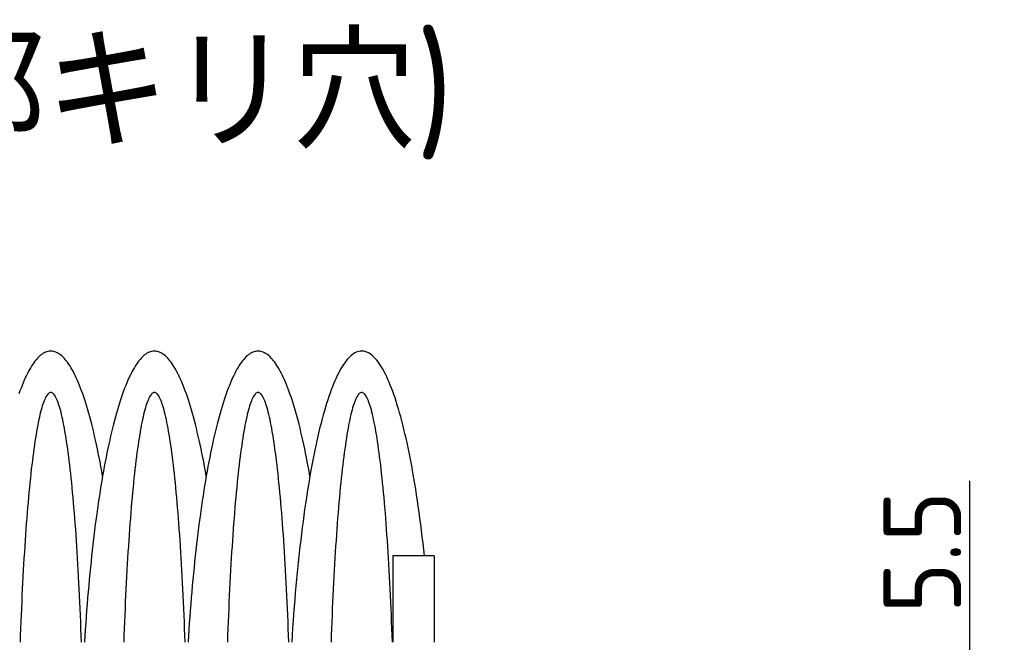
# Model space of a CAD drawing. Extents: x -73 to 314, y 149 to 285.
# Tile 9 of 10: x 160 to 217, y 249 to 285. Entities that reach past the tile are written whole.
import ezdxf

# ---------------------------------------------------------------- set-up
doc = ezdxf.new("R2010")
doc.units = 0
doc.header["$LTSCALE"] = 0.2
doc.layers.get('0').update_dxf_attribs({"linetype": 'CONTINUOUS'})
doc.layers.get('DEFPOINTS').update_dxf_attribs({"linetype": 'CONTINUOUS'})
doc.layers.add('18-0-CON', color=3, linetype='CONTINUOUS')
doc.styles.add('DIMENSION', font='isocp.shx', dxfattribs={"bigfont": 'bigfont.shx'})
doc.styles.get("Standard").update_dxf_attribs({"font": 'isocp.shx', "bigfont": 'bigfont.shx'})
doc.dimstyles.get("Standard").update_dxf_attribs({"dimtxt": 0.18, "dimasz": 0.18, "dimexe": 0.18, "dimexo": 0.0625, "dimgap": 0.09, "dimtad": 0, "dimtih": 1, "dimtoh": 1, "dimzin": 0, "dimcen": 0.09, "dimazin": 3, "dimtfac": 1, "dimtofl": 0, "dimtmove": 0, "dimatfit": 3})

# ---------------------------------------------------------------- blocks, each defined once
blk = doc.blocks.new('*U97')
at = {"color": 0}
blk.add_text('Ｄ type(取付部キリ穴)', height=6.5, dxfattribs=at).set_placement((111.479, 277.968))
blk = doc.blocks.new('_OPEN30')
at = {"color": 0, "linetype": 'BYBLOCK'}
for p, q in [((-1, 0.268), (0, 0)), ((0, 0), (-1, -0.268)), ((0, 0), (-1, 0))]:
    blk.add_line(p, q, dxfattribs=at)
blk = doc.blocks.new('*U37')
at = {"color": 0, "style": 'DIMENSION'}
blk.add_text('5.5', height=4.5, rotation=90, dxfattribs=at).set_placement((214.5, 251.082))
blk = doc.blocks.new('*D36')
at = {"color": 0}
for p, q in [((215, 246.153), (215, 258.743)), ((201.799, 243.153), (217, 243.153)), ((215, 237.653), (215, 243.153)), ((201.799, 237.653), (217, 237.653)), ((215, 234.653), (215, 231.653))]:
    blk.add_line(p, q, dxfattribs=at)
at = {"layer": 'DEFPOINTS', "color": 0}
for p in [(201.299, 243.153), (215, 243.153), (201.299, 237.653)]:
    blk.add_point(p, dxfattribs=at)
at = {"color": 0, "xscale": 3, "yscale": 3, "zscale": 3}
for p, rotation in [((215, 243.153), 270), ((215, 237.653), 90)]:
    blk.add_blockref('_OPEN30', p, dxfattribs=dict(at, rotation=rotation))
at = {"layer": '18-0-CON'}
blk.add_blockref('*U37', (0, 0), dxfattribs=at)

msp = doc.modelspace()

# ---------------------------------------------------------------- linework, layer by layer
for p, q in [((183.999, 254.403), (181.599, 254.403)), ((181.599, 254.403), (181.599, 249.403)), ((183.999, 254.403), (183.999, 249.403))]:
    msp.add_line(p, q)
for points in [[(164.799, 259.022, 0), (164.75, 259.298, 0), (164.701, 259.569, 0), (164.651, 259.835, 0), (164.6, 260.097, 0), (164.549, 260.353, 0), (164.497, 260.605, 0), (164.444, 260.853, 0), (164.391, 261.095, 0), (164.337, 261.332, 0), (164.283, 261.565, 0), (164.228, 261.792, 0), (164.172, 262.014, 0), (164.116, 262.231, 0), (164.059, 262.443, 0), (164.001, 262.649, 0), (163.944, 262.851, 0), (163.885, 263.046, 0), (163.826, 263.237, 0), (163.767, 263.422, 0), (163.707, 263.601, 0), (163.647, 263.775, 0), (163.586, 263.943, 0), (163.525, 264.105, 0), (163.463, 264.262, 0), (163.401, 264.413, 0), (163.339, 264.559, 0), (163.276, 264.698, 0), (163.213, 264.832, 0), (163.149, 264.96, 0), (163.086, 265.082, 0), (163.022, 265.198, 0), (162.957, 265.308, 0), (162.893, 265.412, 0), (162.828, 265.511, 0), (162.763, 265.603, 0), (162.697, 265.689, 0), (162.632, 265.769, 0), (162.566, 265.843, 0), (162.5, 265.911, 0), (162.434, 265.973, 0), (162.367, 266.028, 0), (162.301, 266.078, 0), (162.234, 266.121, 0), (162.168, 266.158, 0), (162.101, 266.189, 0), (162.034, 266.214, 0), (161.967, 266.233, 0), (161.9, 266.245, 0), (161.833, 266.252, 0), (161.766, 266.252, 0), (161.699, 266.246, 0), (161.632, 266.233, 0), (161.566, 266.215, 0), (161.499, 266.19, 0), (161.432, 266.159, 0), (161.365, 266.122, 0), (161.299, 266.079, 0), (161.232, 266.03, 0), (161.166, 265.974, 0), (161.1, 265.912, 0), (161.034, 265.845, 0), (160.968, 265.771, 0), (160.902, 265.691, 0), (160.837, 265.605, 0), (160.772, 265.513, 0), (160.707, 265.415, 0), (160.642, 265.311, 0), (160.578, 265.201, 0), (160.514, 265.085, 0), (160.45, 264.963, 0), (160.387, 264.835, 0), (160.323, 264.701, 0), (160.261, 264.562, 0), (160.198, 264.417, 0), (160.136, 264.266, 0), (160.075, 264.109, 0), (160.013, 263.947, 0), (159.953, 263.779, 0)], [(170.799, 259.022, 0), (170.75, 259.298, 0), (170.701, 259.569, 0), (170.651, 259.835, 0), (170.6, 260.097, 0), (170.549, 260.353, 0), (170.497, 260.605, 0), (170.444, 260.853, 0), (170.391, 261.095, 0), (170.337, 261.332, 0), (170.283, 261.565, 0), (170.228, 261.792, 0), (170.172, 262.014, 0), (170.116, 262.231, 0), (170.059, 262.443, 0), (170.001, 262.649, 0), (169.944, 262.851, 0), (169.885, 263.046, 0), (169.826, 263.237, 0), (169.767, 263.422, 0), (169.707, 263.601, 0), (169.647, 263.775, 0), (169.586, 263.943, 0), (169.525, 264.105, 0), (169.463, 264.262, 0), (169.401, 264.413, 0), (169.339, 264.559, 0), (169.276, 264.698, 0), (169.213, 264.832, 0), (169.149, 264.96, 0), (169.086, 265.082, 0), (169.022, 265.198, 0), (168.957, 265.308, 0), (168.893, 265.412, 0), (168.828, 265.511, 0), (168.763, 265.603, 0), (168.697, 265.689, 0), (168.632, 265.769, 0), (168.566, 265.843, 0), (168.5, 265.911, 0), (168.434, 265.973, 0), (168.367, 266.028, 0), (168.301, 266.078, 0), (168.234, 266.121, 0), (168.168, 266.158, 0), (168.101, 266.189, 0), (168.034, 266.214, 0), (167.967, 266.233, 0), (167.9, 266.245, 0), (167.833, 266.252, 0), (167.766, 266.252, 0), (167.699, 266.246, 0), (167.632, 266.233, 0), (167.566, 266.215, 0), (167.499, 266.19, 0), (167.432, 266.159, 0), (167.365, 266.122, 0), (167.299, 266.079, 0), (167.232, 266.03, 0), (167.166, 265.974, 0), (167.1, 265.912, 0), (167.034, 265.845, 0), (166.968, 265.771, 0), (166.902, 265.691, 0), (166.837, 265.605, 0), (166.772, 265.513, 0), (166.707, 265.415, 0), (166.642, 265.311, 0), (166.578, 265.201, 0), (166.514, 265.085, 0), (166.45, 264.963, 0), (166.387, 264.835, 0), (166.323, 264.701, 0), (166.261, 264.562, 0), (166.198, 264.417, 0), (166.136, 264.266, 0), (166.075, 264.109, 0), (166.013, 263.947, 0), (165.953, 263.779, 0), (165.892, 263.605, 0), (165.832, 263.426, 0), (165.773, 263.241, 0), (165.714, 263.051, 0), (165.656, 262.855, 0), (165.598, 262.654, 0), (165.54, 262.448, 0), (165.484, 262.236, 0), (165.427, 262.019, 0), (165.372, 261.797, 0), (165.317, 261.57, 0), (165.262, 261.338, 0), (165.208, 261.101, 0), (165.155, 260.858, 0), (165.102, 260.611, 0), (165.05, 260.359, 0), (164.999, 260.102, 0), (164.948, 259.841, 0), (164.898, 259.575, 0), (164.849, 259.304, 0), (164.8, 259.029, 0), (164.752, 258.749, 0), (164.705, 258.465, 0), (164.659, 258.176, 0), (164.613, 257.884, 0), (164.568, 257.587, 0), (164.524, 257.286, 0), (164.481, 256.981, 0), (164.438, 256.672, 0), (164.396, 256.359, 0), (164.355, 256.042, 0), (164.315, 255.721, 0), (164.276, 255.397, 0), (164.238, 255.069, 0), (164.2, 254.738, 0), (164.163, 254.403, 0), (164.128, 254.065, 0), (164.093, 253.724, 0), (164.059, 253.379, 0), (164.025, 253.032, 0), (163.993, 252.681, 0), (163.962, 252.327, 0), (163.931, 251.971, 0), (163.902, 251.612, 0), (163.873, 251.25, 0), (163.846, 250.885, 0), (163.819, 250.518, 0), (163.793, 250.148, 0), (163.768, 249.777, 0), (163.745, 249.403, 0)], [(176.799, 259.022, 0), (176.75, 259.298, 0), (176.701, 259.569, 0), (176.651, 259.835, 0), (176.6, 260.097, 0), (176.549, 260.353, 0), (176.497, 260.605, 0), (176.444, 260.853, 0), (176.391, 261.095, 0), (176.337, 261.332, 0), (176.283, 261.565, 0), (176.228, 261.792, 0), (176.172, 262.014, 0), (176.116, 262.231, 0), (176.059, 262.443, 0), (176.001, 262.649, 0), (175.944, 262.851, 0), (175.885, 263.046, 0), (175.826, 263.237, 0), (175.767, 263.422, 0), (175.707, 263.601, 0), (175.647, 263.775, 0), (175.586, 263.943, 0), (175.525, 264.105, 0), (175.463, 264.262, 0), (175.401, 264.413, 0), (175.339, 264.559, 0), (175.276, 264.698, 0), (175.213, 264.832, 0), (175.149, 264.96, 0), (175.086, 265.082, 0), (175.022, 265.198, 0), (174.957, 265.308, 0), (174.893, 265.412, 0), (174.828, 265.511, 0), (174.763, 265.603, 0), (174.697, 265.689, 0), (174.632, 265.769, 0), (174.566, 265.843, 0), (174.5, 265.911, 0), (174.434, 265.973, 0), (174.367, 266.028, 0), (174.301, 266.078, 0), (174.234, 266.121, 0), (174.168, 266.158, 0), (174.101, 266.189, 0), (174.034, 266.214, 0), (173.967, 266.233, 0), (173.9, 266.245, 0), (173.833, 266.252, 0), (173.766, 266.252, 0), (173.699, 266.246, 0), (173.632, 266.233, 0), (173.566, 266.215, 0), (173.499, 266.19, 0), (173.432, 266.159, 0), (173.365, 266.122, 0), (173.299, 266.079, 0), (173.232, 266.03, 0), (173.166, 265.974, 0), (173.1, 265.912, 0), (173.034, 265.845, 0), (172.968, 265.771, 0), (172.902, 265.691, 0), (172.837, 265.605, 0), (172.772, 265.513, 0), (172.707, 265.415, 0), (172.642, 265.311, 0), (172.578, 265.201, 0), (172.514, 265.085, 0), (172.45, 264.963, 0), (172.387, 264.835, 0), (172.323, 264.701, 0), (172.261, 264.562, 0), (172.198, 264.417, 0), (172.136, 264.266, 0), (172.075, 264.109, 0), (172.013, 263.947, 0), (171.953, 263.779, 0), (171.892, 263.605, 0), (171.832, 263.426, 0), (171.773, 263.241, 0), (171.714, 263.051, 0), (171.656, 262.855, 0), (171.598, 262.654, 0), (171.54, 262.448, 0), (171.484, 262.236, 0), (171.427, 262.019, 0), (171.372, 261.797, 0), (171.317, 261.57, 0), (171.262, 261.338, 0), (171.208, 261.101, 0), (171.155, 260.858, 0), (171.102, 260.611, 0), (171.05, 260.359, 0), (170.999, 260.102, 0), (170.948, 259.841, 0), (170.898, 259.575, 0), (170.849, 259.304, 0), (170.8, 259.029, 0), (170.752, 258.749, 0), (170.705, 258.465, 0), (170.659, 258.176, 0), (170.613, 257.884, 0), (170.568, 257.587, 0), (170.524, 257.286, 0), (170.481, 256.981, 0), (170.438, 256.672, 0), (170.396, 256.359, 0), (170.355, 256.042, 0), (170.315, 255.721, 0), (170.276, 255.397, 0), (170.238, 255.069, 0), (170.2, 254.738, 0), (170.163, 254.403, 0), (170.128, 254.065, 0), (170.093, 253.724, 0), (170.059, 253.379, 0), (170.025, 253.032, 0), (169.993, 252.681, 0), (169.962, 252.327, 0), (169.931, 251.971, 0), (169.902, 251.612, 0), (169.873, 251.25, 0), (169.846, 250.885, 0), (169.819, 250.518, 0), (169.793, 250.148, 0), (169.768, 249.777, 0), (169.745, 249.403, 0)], [(183.435, 254.403, 0), (183.394, 254.776, 0), (183.352, 255.146, 0), (183.308, 255.511, 0), (183.264, 255.871, 0), (183.219, 256.227, 0), (183.173, 256.578, 0), (183.125, 256.924, 0), (183.077, 257.266, 0), (183.028, 257.602, 0), (182.977, 257.933, 0), (182.926, 258.259, 0), (182.874, 258.58, 0), (182.821, 258.895, 0), (182.767, 259.204, 0), (182.712, 259.508, 0), (182.657, 259.807, 0), (182.6, 260.099, 0), (182.543, 260.386, 0), (182.484, 260.666, 0), (182.425, 260.941, 0), (182.365, 261.209, 0), (182.305, 261.471, 0), (182.244, 261.727, 0), (182.181, 261.977, 0), (182.119, 262.22, 0), (182.055, 262.456, 0), (181.991, 262.686, 0), (181.926, 262.909, 0), (181.861, 263.126, 0), (181.795, 263.336, 0), (181.728, 263.538, 0), (181.661, 263.734, 0), (181.593, 263.923, 0), (181.525, 264.105, 0), (181.456, 264.28, 0), (181.387, 264.448, 0), (181.317, 264.608, 0), (181.247, 264.762, 0), (181.176, 264.908, 0), (181.105, 265.046, 0), (181.033, 265.177, 0), (180.961, 265.301, 0), (180.889, 265.418, 0), (180.817, 265.527, 0), (180.744, 265.628, 0), (180.671, 265.722, 0), (180.597, 265.808, 0), (180.524, 265.887, 0), (180.45, 265.958, 0), (180.376, 266.022, 0), (180.302, 266.077, 0), (180.227, 266.126, 0), (180.153, 266.166, 0), (180.078, 266.199, 0), (180.003, 266.224, 0), (179.929, 266.241, 0), (179.854, 266.25, 0), (179.779, 266.252, 0), (179.704, 266.246, 0), (179.63, 266.233, 0), (179.555, 266.211, 0), (179.48, 266.182, 0), (179.406, 266.145, 0), (179.331, 266.101, 0), (179.257, 266.049, 0), (179.183, 265.989, 0), (179.109, 265.921, 0), (179.035, 265.846, 0), (178.962, 265.763, 0), (178.888, 265.673, 0), (178.815, 265.575, 0), (178.743, 265.47, 0), (178.67, 265.357, 0), (178.598, 265.237, 0), (178.527, 265.109, 0), (178.455, 264.974, 0), (178.385, 264.831, 0), (178.314, 264.681, 0), (178.244, 264.524, 0), (178.174, 264.36, 0), (178.105, 264.188, 0), (178.037, 264.01, 0), (177.969, 263.824, 0), (177.901, 263.631, 0), (177.834, 263.432, 0), (177.768, 263.225, 0), (177.702, 263.012, 0), (177.637, 262.792, 0), (177.573, 262.565, 0), (177.509, 262.331, 0), (177.446, 262.091, 0), (177.383, 261.845, 0), (177.322, 261.592, 0), (177.261, 261.333, 0), (177.201, 261.067, 0), (177.141, 260.796, 0), (177.083, 260.518, 0), (177.025, 260.234, 0), (176.968, 259.944, 0), (176.912, 259.649, 0), (176.857, 259.348, 0), (176.802, 259.041, 0), (176.749, 258.728, 0), (176.696, 258.41, 0), (176.644, 258.087, 0), (176.594, 257.758, 0), (176.544, 257.424, 0), (176.495, 257.085, 0), (176.448, 256.741, 0), (176.401, 256.392, 0), (176.355, 256.039, 0), (176.31, 255.68, 0), (176.267, 255.317, 0), (176.224, 254.95, 0), (176.182, 254.578, 0), (176.142, 254.202, 0), (176.103, 253.822, 0), (176.064, 253.438, 0), (176.027, 253.05, 0), (175.991, 252.659, 0), (175.956, 252.263, 0), (175.922, 251.864, 0), (175.89, 251.462, 0), (175.858, 251.056, 0), (175.828, 250.647, 0), (175.799, 250.235, 0), (175.771, 249.82, 0), (175.745, 249.403, 0)], [(163.577, 249.403, 0), (163.563, 249.799, 0), (163.548, 250.193, 0), (163.533, 250.583, 0), (163.517, 250.97, 0), (163.501, 251.353, 0), (163.484, 251.732, 0), (163.467, 252.108, 0), (163.449, 252.479, 0), (163.431, 252.847, 0), (163.411, 253.21, 0), (163.392, 253.569, 0), (163.372, 253.924, 0), (163.351, 254.274, 0), (163.33, 254.619, 0), (163.308, 254.96, 0), (163.286, 255.295, 0), (163.263, 255.626, 0), (163.24, 255.951, 0), (163.216, 256.272, 0), (163.192, 256.586, 0), (163.167, 256.896, 0), (163.142, 257.199, 0), (163.117, 257.497, 0), (163.091, 257.79, 0), (163.064, 258.076, 0), (163.037, 258.356, 0), (163.01, 258.631, 0), (162.982, 258.899, 0), (162.954, 259.161, 0), (162.926, 259.417, 0), (162.897, 259.666, 0), (162.867, 259.908, 0), (162.838, 260.144, 0), (162.808, 260.374, 0), (162.778, 260.596, 0), (162.747, 260.812, 0), (162.716, 261.021, 0), (162.685, 261.223, 0), (162.653, 261.418, 0), (162.621, 261.606, 0), (162.589, 261.786, 0), (162.557, 261.96, 0), (162.524, 262.126, 0), (162.491, 262.284, 0), (162.458, 262.436, 0), (162.425, 262.58, 0), (162.391, 262.716, 0), (162.357, 262.845, 0), (162.323, 262.966, 0), (162.289, 263.08, 0), (162.255, 263.186, 0), (162.22, 263.284, 0), (162.186, 263.374, 0), (162.151, 263.457, 0), (162.116, 263.532, 0), (162.081, 263.599, 0), (162.046, 263.659, 0), (162.011, 263.71, 0), (161.976, 263.753, 0), (161.94, 263.789, 0), (161.905, 263.817, 0), (161.87, 263.837, 0), (161.834, 263.849, 0), (161.799, 263.853, 0), (161.764, 263.849, 0), (161.728, 263.837, 0), (161.693, 263.817, 0), (161.658, 263.789, 0), (161.622, 263.753, 0), (161.587, 263.71, 0), (161.552, 263.659, 0), (161.517, 263.599, 0), (161.482, 263.532, 0), (161.447, 263.457, 0), (161.412, 263.374, 0), (161.378, 263.284, 0), (161.343, 263.186, 0), (161.309, 263.08, 0), (161.275, 262.966, 0), (161.241, 262.845, 0), (161.207, 262.716, 0), (161.173, 262.58, 0), (161.14, 262.436, 0), (161.107, 262.284, 0), (161.074, 262.126, 0), (161.041, 261.96, 0), (161.009, 261.786, 0), (160.977, 261.606, 0), (160.945, 261.418, 0), (160.913, 261.223, 0), (160.882, 261.021, 0), (160.851, 260.812, 0), (160.82, 260.596, 0), (160.79, 260.374, 0), (160.76, 260.144, 0), (160.731, 259.908, 0), (160.701, 259.666, 0), (160.672, 259.417, 0), (160.644, 259.161, 0), (160.616, 258.899, 0), (160.588, 258.631, 0), (160.561, 258.356, 0), (160.534, 258.076, 0), (160.507, 257.79, 0), (160.481, 257.497, 0), (160.456, 257.199, 0), (160.431, 256.896, 0), (160.406, 256.586, 0), (160.382, 256.272, 0), (160.358, 255.951, 0), (160.335, 255.626, 0), (160.312, 255.295, 0), (160.29, 254.96, 0), (160.268, 254.619, 0), (160.247, 254.274, 0), (160.226, 253.924, 0), (160.206, 253.569, 0), (160.187, 253.21, 0), (160.168, 252.847, 0), (160.149, 252.479, 0), (160.131, 252.108, 0), (160.114, 251.732, 0), (160.097, 251.353, 0), (160.081, 250.97, 0), (160.065, 250.583, 0), (160.05, 250.193, 0), (160.035, 249.799, 0), (160.022, 249.403, 0)], [(169.577, 249.403, 0), (169.563, 249.799, 0), (169.548, 250.193, 0), (169.533, 250.583, 0), (169.517, 250.97, 0), (169.501, 251.353, 0), (169.484, 251.732, 0), (169.467, 252.108, 0), (169.449, 252.479, 0), (169.431, 252.847, 0), (169.411, 253.21, 0), (169.392, 253.569, 0), (169.372, 253.924, 0), (169.351, 254.274, 0), (169.33, 254.619, 0), (169.308, 254.96, 0), (169.286, 255.295, 0), (169.263, 255.626, 0), (169.24, 255.951, 0), (169.216, 256.272, 0), (169.192, 256.586, 0), (169.167, 256.896, 0), (169.142, 257.199, 0), (169.117, 257.497, 0), (169.091, 257.79, 0), (169.064, 258.076, 0), (169.037, 258.356, 0), (169.01, 258.631, 0), (168.982, 258.899, 0), (168.954, 259.161, 0), (168.926, 259.417, 0), (168.897, 259.666, 0), (168.867, 259.908, 0), (168.838, 260.144, 0), (168.808, 260.374, 0), (168.778, 260.596, 0), (168.747, 260.812, 0), (168.716, 261.021, 0), (168.685, 261.223, 0), (168.653, 261.418, 0), (168.621, 261.606, 0), (168.589, 261.786, 0), (168.557, 261.96, 0), (168.524, 262.126, 0), (168.491, 262.284, 0), (168.458, 262.436, 0), (168.425, 262.58, 0), (168.391, 262.716, 0), (168.357, 262.845, 0), (168.323, 262.966, 0), (168.289, 263.08, 0), (168.255, 263.186, 0), (168.22, 263.284, 0), (168.186, 263.374, 0), (168.151, 263.457, 0), (168.116, 263.532, 0), (168.081, 263.599, 0), (168.046, 263.659, 0), (168.011, 263.71, 0), (167.976, 263.753, 0), (167.94, 263.789, 0), (167.905, 263.817, 0), (167.87, 263.837, 0), (167.834, 263.849, 0), (167.799, 263.853, 0), (167.764, 263.849, 0), (167.728, 263.837, 0), (167.693, 263.817, 0), (167.658, 263.789, 0), (167.622, 263.753, 0), (167.587, 263.71, 0), (167.552, 263.659, 0), (167.517, 263.599, 0), (167.482, 263.532, 0), (167.447, 263.457, 0), (167.412, 263.374, 0), (167.378, 263.284, 0), (167.343, 263.186, 0), (167.309, 263.08, 0), (167.275, 262.966, 0), (167.241, 262.845, 0), (167.207, 262.716, 0), (167.173, 262.58, 0), (167.14, 262.436, 0), (167.107, 262.284, 0), (167.074, 262.126, 0), (167.041, 261.96, 0), (167.009, 261.786, 0), (166.977, 261.606, 0), (166.945, 261.418, 0), (166.913, 261.223, 0), (166.882, 261.021, 0), (166.851, 260.812, 0), (166.82, 260.596, 0), (166.79, 260.374, 0), (166.76, 260.144, 0), (166.731, 259.908, 0), (166.701, 259.666, 0), (166.672, 259.417, 0), (166.644, 259.161, 0), (166.616, 258.899, 0), (166.588, 258.631, 0), (166.561, 258.356, 0), (166.534, 258.076, 0), (166.507, 257.79, 0), (166.481, 257.497, 0), (166.456, 257.199, 0), (166.431, 256.896, 0), (166.406, 256.586, 0), (166.382, 256.272, 0), (166.358, 255.951, 0), (166.335, 255.626, 0), (166.312, 255.295, 0), (166.29, 254.96, 0), (166.268, 254.619, 0), (166.247, 254.274, 0), (166.226, 253.924, 0), (166.206, 253.569, 0), (166.187, 253.21, 0), (166.168, 252.847, 0), (166.149, 252.479, 0), (166.131, 252.108, 0), (166.114, 251.732, 0), (166.097, 251.353, 0), (166.081, 250.97, 0), (166.065, 250.583, 0), (166.05, 250.193, 0), (166.035, 249.799, 0), (166.022, 249.403, 0)], [(175.577, 249.403, 0), (175.563, 249.799, 0), (175.548, 250.193, 0), (175.533, 250.583, 0), (175.517, 250.97, 0), (175.501, 251.353, 0), (175.484, 251.732, 0), (175.467, 252.108, 0), (175.449, 252.479, 0), (175.431, 252.847, 0), (175.411, 253.21, 0), (175.392, 253.569, 0), (175.372, 253.924, 0), (175.351, 254.274, 0), (175.33, 254.619, 0), (175.308, 254.96, 0), (175.286, 255.295, 0), (175.263, 255.626, 0), (175.24, 255.951, 0), (175.216, 256.272, 0), (175.192, 256.586, 0), (175.167, 256.896, 0), (175.142, 257.199, 0), (175.117, 257.497, 0), (175.091, 257.79, 0), (175.064, 258.076, 0), (175.037, 258.356, 0), (175.01, 258.631, 0), (174.982, 258.899, 0), (174.954, 259.161, 0), (174.926, 259.417, 0), (174.897, 259.666, 0), (174.867, 259.908, 0), (174.838, 260.144, 0), (174.808, 260.374, 0), (174.778, 260.596, 0), (174.747, 260.812, 0), (174.716, 261.021, 0), (174.685, 261.223, 0), (174.653, 261.418, 0), (174.621, 261.606, 0), (174.589, 261.786, 0), (174.557, 261.96, 0), (174.524, 262.126, 0), (174.491, 262.284, 0), (174.458, 262.436, 0), (174.425, 262.58, 0), (174.391, 262.716, 0), (174.357, 262.845, 0), (174.323, 262.966, 0), (174.289, 263.08, 0), (174.255, 263.186, 0), (174.22, 263.284, 0), (174.186, 263.374, 0), (174.151, 263.457, 0), (174.116, 263.532, 0), (174.081, 263.599, 0), (174.046, 263.659, 0), (174.011, 263.71, 0), (173.976, 263.753, 0), (173.94, 263.789, 0), (173.905, 263.817, 0), (173.87, 263.837, 0), (173.834, 263.849, 0), (173.799, 263.853, 0), (173.764, 263.849, 0), (173.728, 263.837, 0), (173.693, 263.817, 0), (173.658, 263.789, 0), (173.622, 263.753, 0), (173.587, 263.71, 0), (173.552, 263.659, 0), (173.517, 263.599, 0), (173.482, 263.532, 0), (173.447, 263.457, 0), (173.412, 263.374, 0), (173.378, 263.284, 0), (173.343, 263.186, 0), (173.309, 263.08, 0), (173.275, 262.966, 0), (173.241, 262.845, 0), (173.207, 262.716, 0), (173.173, 262.58, 0), (173.14, 262.436, 0), (173.107, 262.284, 0), (173.074, 262.126, 0), (173.041, 261.96, 0), (173.009, 261.786, 0), (172.977, 261.606, 0), (172.945, 261.418, 0), (172.913, 261.223, 0), (172.882, 261.021, 0), (172.851, 260.812, 0), (172.82, 260.596, 0), (172.79, 260.374, 0), (172.76, 260.144, 0), (172.731, 259.908, 0), (172.701, 259.666, 0), (172.672, 259.417, 0), (172.644, 259.161, 0), (172.616, 258.899, 0), (172.588, 258.631, 0), (172.561, 258.356, 0), (172.534, 258.076, 0), (172.507, 257.79, 0), (172.481, 257.497, 0), (172.456, 257.199, 0), (172.431, 256.896, 0), (172.406, 256.586, 0), (172.382, 256.272, 0), (172.358, 255.951, 0), (172.335, 255.626, 0), (172.312, 255.295, 0), (172.29, 254.96, 0), (172.268, 254.619, 0), (172.247, 254.274, 0), (172.226, 253.924, 0), (172.206, 253.569, 0), (172.187, 253.21, 0), (172.168, 252.847, 0), (172.149, 252.479, 0), (172.131, 252.108, 0), (172.114, 251.732, 0), (172.097, 251.353, 0), (172.081, 250.97, 0), (172.065, 250.583, 0), (172.05, 250.193, 0), (172.035, 249.799, 0), (172.022, 249.403, 0)], [(181.577, 249.403, 0), (181.563, 249.799, 0), (181.548, 250.193, 0), (181.533, 250.583, 0), (181.517, 250.97, 0), (181.501, 251.353, 0), (181.484, 251.732, 0), (181.467, 252.108, 0), (181.449, 252.479, 0), (181.431, 252.847, 0), (181.411, 253.21, 0), (181.392, 253.569, 0), (181.372, 253.924, 0), (181.351, 254.274, 0), (181.33, 254.619, 0), (181.308, 254.96, 0), (181.286, 255.295, 0), (181.263, 255.626, 0), (181.24, 255.951, 0), (181.216, 256.272, 0), (181.192, 256.586, 0), (181.167, 256.896, 0), (181.142, 257.199, 0), (181.117, 257.497, 0), (181.091, 257.79, 0), (181.064, 258.076, 0), (181.037, 258.356, 0), (181.01, 258.631, 0), (180.982, 258.899, 0), (180.954, 259.161, 0), (180.926, 259.417, 0), (180.897, 259.666, 0), (180.867, 259.908, 0), (180.838, 260.144, 0), (180.808, 260.374, 0), (180.778, 260.596, 0), (180.747, 260.812, 0), (180.716, 261.021, 0), (180.685, 261.223, 0), (180.653, 261.418, 0), (180.621, 261.606, 0), (180.589, 261.786, 0), (180.557, 261.96, 0), (180.524, 262.126, 0), (180.491, 262.284, 0), (180.458, 262.436, 0), (180.425, 262.58, 0), (180.391, 262.716, 0), (180.357, 262.845, 0), (180.323, 262.966, 0), (180.289, 263.08, 0), (180.255, 263.186, 0), (180.22, 263.284, 0), (180.186, 263.374, 0), (180.151, 263.457, 0), (180.116, 263.532, 0), (180.081, 263.599, 0), (180.046, 263.659, 0), (180.011, 263.71, 0), (179.976, 263.753, 0), (179.94, 263.789, 0), (179.905, 263.817, 0), (179.87, 263.837, 0), (179.834, 263.849, 0), (179.799, 263.853, 0), (179.764, 263.849, 0), (179.728, 263.837, 0), (179.693, 263.817, 0), (179.658, 263.789, 0), (179.622, 263.753, 0), (179.587, 263.71, 0), (179.552, 263.659, 0), (179.517, 263.599, 0), (179.482, 263.532, 0), (179.447, 263.457, 0), (179.412, 263.374, 0), (179.378, 263.284, 0), (179.343, 263.186, 0), (179.309, 263.08, 0), (179.275, 262.966, 0), (179.241, 262.845, 0), (179.207, 262.716, 0), (179.173, 262.58, 0), (179.14, 262.436, 0), (179.107, 262.284, 0), (179.074, 262.126, 0), (179.041, 261.96, 0), (179.009, 261.786, 0), (178.977, 261.606, 0), (178.945, 261.418, 0), (178.913, 261.223, 0), (178.882, 261.021, 0), (178.851, 260.812, 0), (178.82, 260.596, 0), (178.79, 260.374, 0), (178.76, 260.144, 0), (178.731, 259.908, 0), (178.701, 259.666, 0), (178.672, 259.417, 0), (178.644, 259.161, 0), (178.616, 258.899, 0), (178.588, 258.631, 0), (178.561, 258.356, 0), (178.534, 258.076, 0), (178.507, 257.79, 0), (178.481, 257.497, 0), (178.456, 257.199, 0), (178.431, 256.896, 0), (178.406, 256.586, 0), (178.382, 256.272, 0), (178.358, 255.951, 0), (178.335, 255.626, 0), (178.312, 255.295, 0), (178.29, 254.96, 0), (178.268, 254.619, 0), (178.247, 254.274, 0), (178.226, 253.924, 0), (178.206, 253.569, 0), (178.187, 253.21, 0), (178.168, 252.847, 0), (178.149, 252.479, 0), (178.131, 252.108, 0), (178.114, 251.732, 0), (178.097, 251.353, 0), (178.081, 250.97, 0), (178.065, 250.583, 0), (178.05, 250.193, 0), (178.035, 249.799, 0), (178.022, 249.403, 0)]]:
    msp.add_polyline3d(points)

# ---------------------------------------------------------------- block references
msp.add_blockref('*U97', (0, 0))

# ---------------------------------------------------------------- dimensions: what is measured, and where the dimension line sits
at = {"color": 0}
dim = msp.add_linear_dim(base=(215, 243.153), p1=(201.299, 237.653), p2=(201.299, 243.153), angle=90, dimstyle='Standard', override={"dimscale": 1, "dimclrd": 0, "dimclre": 0, "dimclrt": 0, "dimtol": 0, "dimtp": 0.1, "dimtm": 0}, dxfattribs=at)
dim.commit()
dim.dimension.update_dxf_attribs({"geometry": '*D36', "text_midpoint": (215, 255), "dimtype": 128})

doc.saveas('drawing.dxf')
